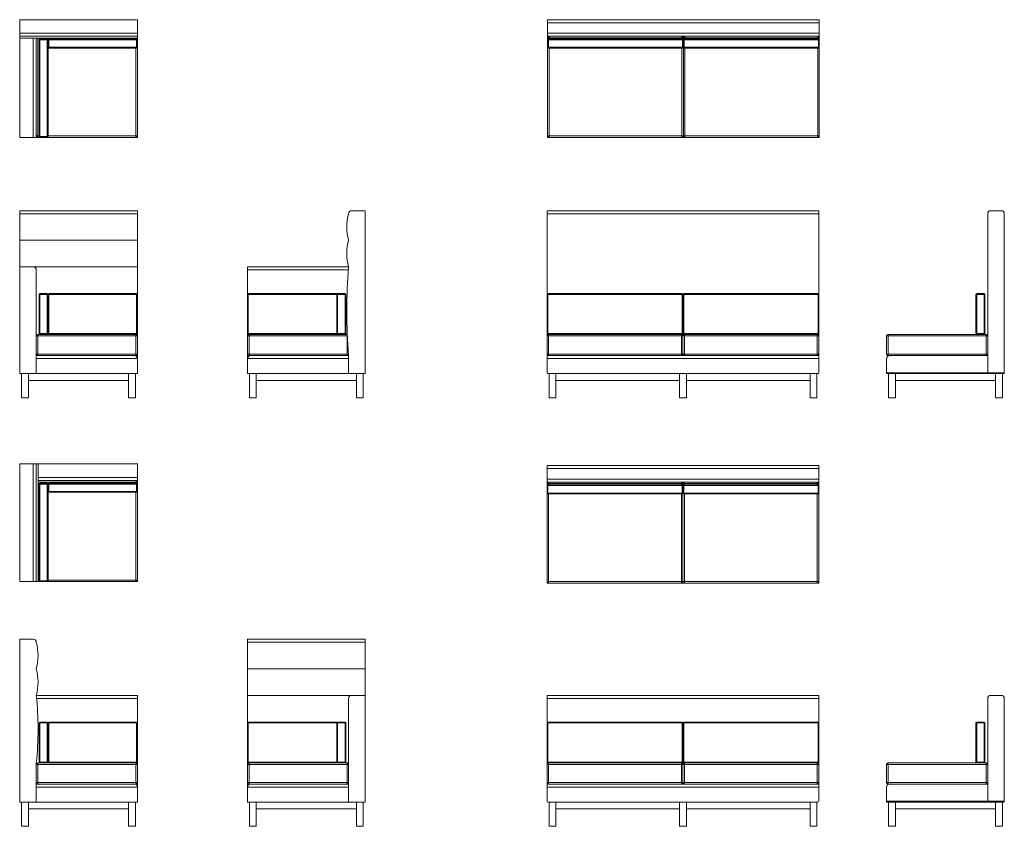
# Model space of a CAD drawing. Header units: millimetres. Extents: x 71 to 61091, y -7 to 19089.
# Tile 2 of 10: x 6887 to 13412, y -7 to 5340. Entities that reach past the tile are written whole.
import ezdxf

# ---------------------------------------------------------------- set-up
doc = ezdxf.new("R2010")
doc.units = ezdxf.units.MM

msp = doc.modelspace()

# ---------------------------------------------------------------- linework, layer by layer
at = {"color": 7, "linetype": 'Continuous', "lineweight": 15}
for p, q in [((6887.2, 5339.7), (6887.2, 5249.7)), ((7667.2, 5339.7), (6887.2, 5339.7)), ((7667.2, 5249.7), (7667.2, 5339.7)), ((10385.3, 5339.7), (12185.3, 5339.7)), ((10385.3, 5319.7), (10385.3, 5339.7)), ((10385.3, 5319.7), (10385.3, 5249.7)), ((12185.3, 5319.7), (10385.3, 5319.7)), ((12185.3, 5339.7), (12185.3, 5319.7)), ((12185.3, 5249.7), (12185.3, 5319.7)), ((6887.2, 5249.7), (7667.2, 5249.7)), ((6887.2, 5229.7), (6887.2, 5249.7)), ((7667.2, 5229.7), (6887.2, 5229.7)), ((6887.2, 5217.7), (6887.2, 5229.7)), ((7657.2, 5229.7), (7667.2, 5229.7)), ((7667.2, 5249.7), (7667.2, 5229.7)), ((7667.2, 5217.7), (7667.2, 5229.7)), ((10385.3, 5249.7), (12185.3, 5249.7)), ((10385.3, 5229.7), (10385.3, 5249.7)), ((10385.3, 5229.7), (10385.3, 5219.7)), ((12185.3, 5229.7), (10385.3, 5229.7)), ((10395.3, 5229.7), (10395.3, 5219.7)), ((11275.3, 5229.7), (11275.3, 5219.7)), ((11295.3, 5229.7), (11295.3, 5219.7)), ((12175.3, 5229.7), (12175.3, 5219.7)), ((12185.3, 5249.7), (12185.3, 5229.7)), ((12185.3, 5219.7), (12185.3, 5229.7)), ((6887.2, 5217.7), (7667.2, 5217.7)), ((6887.2, 4559.7), (6887.2, 5217.7)), ((6997.2, 5217.7), (6997.2, 4559.7)), ((7015.2, 5206.7), (7020.2, 5206.7)), ((7015.2, 4564.7), (7015.2, 5206.7)), ((7020.2, 5211.7), (7070.2, 5211.7)), ((7020.2, 5206.7), (7020.2, 5211.7)), ((7070.2, 5206.7), (7020.2, 5206.7)), ((7020.2, 5206.7), (7020.2, 4564.7)), ((7070.2, 5211.7), (7070.2, 5206.7)), ((7070.2, 4564.7), (7070.2, 5206.7)), ((7070.2, 5206.7), (7075.2, 5206.7)), ((7075.2, 5206.7), (7080.2, 5206.7)), ((7075.2, 5156.7), (7075.2, 5206.7)), ((7075.2, 5206.7), (7075.2, 4564.7)), ((7080.2, 5156.7), (7075.2, 5156.7)), ((7080.2, 5206.7), (7080.2, 5211.7)), ((7080.2, 5211.7), (7662.2, 5211.7)), ((7662.2, 5206.7), (7080.2, 5206.7)), ((7080.2, 5206.7), (7080.2, 5156.7)), ((7080.2, 5156.7), (7662.2, 5156.7)), ((7080.2, 5151.7), (7080.2, 5156.7)), ((7662.2, 5206.7), (7662.2, 5211.7)), ((7662.2, 5206.7), (7667.2, 5206.7)), ((7662.2, 5156.7), (7662.2, 5206.7)), ((7667.2, 5156.7), (7662.2, 5156.7)), ((7662.2, 5151.7), (7662.2, 5156.7)), ((7667.2, 5217.7), (7667.2, 5206.7)), ((7667.2, 5206.7), (7667.2, 5156.7)), ((7667.2, 5156.7), (7667.2, 4569.7)), ((10385.3, 5219.7), (10395.3, 5219.7)), ((10385.3, 5206.7), (10385.3, 5219.7)), ((10385.3, 5206.7), (10390.3, 5206.7)), ((10385.3, 5156.7), (10385.3, 5206.7)), ((10390.3, 5156.7), (10385.3, 5156.7)), ((10385.3, 4569.7), (10385.3, 5156.7)), ((10390.3, 5211.7), (10390.3, 5206.7)), ((10390.3, 5211.7), (11280.3, 5211.7)), ((10390.3, 5206.7), (10390.3, 5156.7)), ((11280.3, 5206.7), (10390.3, 5206.7)), ((10390.3, 5156.7), (11280.3, 5156.7)), ((10390.3, 5156.7), (10390.3, 5151.7)), ((11275.3, 5219.7), (10395.3, 5219.7)), ((11275.3, 5219.7), (11285.3, 5219.7)), ((11280.3, 5211.7), (11280.3, 5206.7)), ((11280.3, 5156.7), (11280.3, 5206.7)), ((11280.3, 5206.7), (11285.3, 5206.7)), ((11285.3, 5156.7), (11280.3, 5156.7)), ((11280.3, 5156.7), (11280.3, 5151.7)), ((11285.3, 5219.7), (11285.3, 5206.7)), ((11285.3, 5219.7), (11295.3, 5219.7)), ((11285.3, 4569.7), (11285.3, 5219.7)), ((11285.3, 5206.7), (11285.3, 5156.7)), ((11285.3, 5206.7), (11290.3, 5206.7)), ((11290.3, 5156.7), (11285.3, 5156.7)), ((11285.3, 5156.7), (11285.3, 4569.7)), ((11290.3, 5211.7), (12180.3, 5211.7)), ((11290.3, 5211.7), (11290.3, 5206.7)), ((11290.3, 5206.7), (11290.3, 5156.7)), ((12180.3, 5206.7), (11290.3, 5206.7)), ((11290.3, 5156.7), (12180.3, 5156.7)), ((11290.3, 5156.7), (11290.3, 5151.7)), ((12175.3, 5219.7), (11295.3, 5219.7)), ((12175.3, 5219.7), (12185.3, 5219.7)), ((12180.3, 5211.7), (12180.3, 5206.7)), ((12180.3, 5156.7), (12180.3, 5206.7)), ((12180.3, 5206.7), (12185.3, 5206.7)), ((12185.3, 5156.7), (12180.3, 5156.7)), ((12180.3, 5156.7), (12180.3, 5151.7)), ((12185.3, 5219.7), (12185.3, 5206.7)), ((12185.3, 5206.7), (12185.3, 5156.7)), ((12185.3, 5156.7), (12185.3, 4569.7)), ((7662.2, 5151.7), (7080.2, 5151.7)), ((11280.3, 5151.7), (10390.3, 5151.7)), ((12180.3, 5151.7), (11290.3, 5151.7)), ((6997.2, 4569.7), (7007.2, 4569.7)), ((7007.2, 4559.7), (7007.2, 4569.7)), ((7657.2, 4569.7), (7667.2, 4569.7)), ((7657.2, 4569.7), (7657.2, 4559.7)), ((7667.2, 4569.7), (7667.2, 4559.7)), ((10395.3, 4569.7), (10385.3, 4569.7)), ((10385.3, 4559.7), (10385.3, 4569.7)), ((10395.3, 4569.7), (11275.3, 4569.7)), ((10395.3, 4569.7), (10395.3, 4559.7)), ((11285.3, 4569.7), (11275.3, 4569.7)), ((11275.3, 4569.7), (11275.3, 4559.7)), ((11295.3, 4569.7), (11285.3, 4569.7)), ((11295.3, 4569.7), (12175.3, 4569.7)), ((11295.3, 4569.7), (11295.3, 4559.7)), ((12185.3, 4569.7), (12175.3, 4569.7)), ((12175.3, 4569.7), (12175.3, 4559.7)), ((12185.3, 4569.7), (12185.3, 4559.7)), ((6887.2, 4559.7), (6977.2, 4559.7)), ((6997.2, 4559.7), (6977.2, 4559.7)), ((7007.2, 4559.7), (6997.2, 4559.7)), ((7020.2, 4559.7), (7007.2, 4559.7)), ((7015.2, 4564.7), (7020.2, 4564.7)), ((7020.2, 4564.7), (7070.2, 4564.7)), ((7020.2, 4559.7), (7020.2, 4564.7)), ((7070.2, 4559.7), (7020.2, 4559.7)), ((7070.2, 4564.7), (7075.2, 4564.7)), ((7070.2, 4564.7), (7070.2, 4559.7)), ((7657.2, 4559.7), (7070.2, 4559.7)), ((7667.2, 4559.7), (7657.2, 4559.7)), ((7667.2, 4559.7), (7664.3, 4562.6)), ((10395.3, 4559.7), (10385.3, 4559.7)), ((11275.3, 4559.7), (10395.3, 4559.7)), ((11295.3, 4559.7), (11275.3, 4559.7)), ((12175.3, 4559.7), (11295.3, 4559.7)), ((12185.3, 4559.7), (12175.3, 4559.7)), ((6887.2, 4073.8), (7667.2, 4073.8)), ((6887.2, 4053.8), (6887.2, 4073.8)), ((7667.2, 4053.8), (6887.2, 4053.8)), ((6887.2, 3877.8), (6887.2, 4053.8)), ((7667.2, 4073.8), (7667.2, 4053.8)), ((7667.2, 3877.8), (7667.2, 4053.8)), ((9087, 4073.8), (9177, 4073.8)), ((9177, 4073.8), (9177, 2993.8)), ((10382.3, 4073.8), (12182.3, 4073.8)), ((10382.3, 4053.8), (10382.3, 4073.8)), ((12182.3, 4053.8), (10382.3, 4053.8)), ((10382.3, 4053.8), (10382.3, 3518.8)), ((12182.3, 4073.8), (12182.3, 4053.8)), ((12182.3, 4053.8), (12182.3, 3518.8)), ((13301.8, 4053.8), (13301.8, 2999.8)), ((13321.8, 4073.8), (13391.8, 4073.8)), ((13411.8, 4053.8), (13411.8, 2999.8)), ((7667.2, 3877.8), (6887.2, 3877.8)), ((6887.2, 3701.8), (6887.2, 3877.8)), ((7667.2, 3701.8), (7667.2, 3877.8)), ((6887.2, 3701.8), (6887.2, 2993.8)), ((6887.2, 3701.8), (6977.2, 3701.8)), ((7667.2, 3701.8), (6977.2, 3701.8)), ((6997.2, 3681.8), (6997.2, 2993.8)), ((7667.2, 3518.8), (7667.2, 3701.8)), ((8397, 3681.8), (8397, 3701.8)), ((8397, 3701.8), (9067, 3701.8)), ((8397, 3681.8), (8397, 3518.8)), ((9065.4, 3681.8), (8397, 3681.8)), ((7020.2, 3523.8), (7070.2, 3523.8)), ((7020.2, 3518.8), (7020.2, 3523.8)), ((7070.2, 3523.8), (7070.2, 3518.8)), ((7080.2, 3518.8), (7080.2, 3523.8)), ((7080.2, 3523.8), (7662.2, 3523.8)), ((7662.2, 3518.8), (7662.2, 3523.8)), ((8402, 3523.8), (8994, 3523.8)), ((8402, 3523.8), (8402, 3518.8)), ((8994, 3523.8), (9044, 3523.8)), ((8994, 3518.8), (8994, 3523.8)), ((9044, 3523.8), (9044, 3518.8)), ((10387.3, 3523.8), (11277.3, 3523.8)), ((10387.3, 3523.8), (10387.3, 3518.8)), ((11277.3, 3523.8), (11277.3, 3518.8)), ((11287.3, 3523.8), (11287.3, 3518.8)), ((11287.3, 3523.8), (12177.3, 3523.8)), ((12177.3, 3523.8), (12177.3, 3518.8)), ((13228.8, 3518.8), (13228.8, 3523.8)), ((13228.8, 3523.8), (13278.8, 3523.8)), ((13278.8, 3523.8), (13278.8, 3518.8)), ((7015.2, 3258.8), (7015.2, 3518.8)), ((7020.2, 3518.8), (7015.2, 3518.8)), ((7020.2, 3518.8), (7020.2, 3258.8)), ((7070.2, 3518.8), (7020.2, 3518.8)), ((7075.2, 3518.8), (7070.2, 3518.8)), ((7070.2, 3258.8), (7070.2, 3518.8)), ((7080.2, 3518.8), (7075.2, 3518.8)), ((7075.2, 3518.8), (7075.2, 3258.8)), ((7662.2, 3518.8), (7080.2, 3518.8)), ((7080.2, 3518.8), (7080.2, 3258.8)), ((7662.2, 3258.8), (7662.2, 3518.8)), ((7667.2, 3518.8), (7662.2, 3518.8)), ((7667.2, 3518.8), (7667.2, 3258.8)), ((8397, 3258.8), (8397, 3518.8)), ((8402, 3518.8), (8397, 3518.8)), ((8402, 3518.8), (8402, 3258.8)), ((8994, 3518.8), (8989, 3518.8)), ((8989, 3258.8), (8989, 3518.8)), ((8994, 3518.8), (8994, 3258.8)), ((9044, 3518.8), (8994, 3518.8)), ((9044, 3258.8), (9044, 3518.8)), ((9049, 3518.8), (9044, 3518.8)), ((9049, 3518.8), (9049, 3258.8)), ((10387.3, 3518.8), (10382.3, 3518.8)), ((10382.3, 3258.8), (10382.3, 3518.8)), ((10387.3, 3518.8), (10387.3, 3258.8)), ((11277.3, 3518.8), (10387.3, 3518.8)), ((11277.3, 3258.8), (11277.3, 3518.8)), ((11282.3, 3518.8), (11277.3, 3518.8)), ((11282.3, 3518.8), (11282.3, 3258.8)), ((11287.3, 3518.8), (11282.3, 3518.8)), ((11287.3, 3518.8), (11287.3, 3258.8)), ((12177.3, 3518.8), (11287.3, 3518.8)), ((12182.3, 3518.8), (12177.3, 3518.8)), ((12177.3, 3258.8), (12177.3, 3518.8)), ((12182.3, 3518.8), (12182.3, 3258.8)), ((13228.8, 3518.8), (13223.8, 3518.8)), ((13223.8, 3258.8), (13223.8, 3518.8)), ((13228.8, 3518.8), (13228.8, 3258.8)), ((13278.8, 3518.8), (13228.8, 3518.8)), ((13278.8, 3258.8), (13278.8, 3518.8)), ((13283.8, 3518.8), (13278.8, 3518.8)), ((13283.8, 3518.8), (13283.8, 3258.8)), ((6997.2, 3243.8), (7007.2, 3243.8)), ((7007.2, 3253.8), (7020.2, 3253.8)), ((7007.2, 3243.8), (7007.2, 3253.8)), ((7007.2, 3243.8), (7007.2, 3123.8)), ((7657.2, 3243.8), (7007.2, 3243.8)), ((7020.2, 3258.8), (7015.2, 3258.8)), ((7020.2, 3253.8), (7020.2, 3258.8)), ((7020.2, 3258.8), (7070.2, 3258.8)), ((7070.2, 3253.8), (7020.2, 3253.8)), ((7070.2, 3258.8), (7070.2, 3253.8)), ((7075.2, 3258.8), (7070.2, 3258.8)), ((7070.2, 3253.8), (7657.2, 3253.8)), ((7080.2, 3258.8), (7075.2, 3258.8)), ((7080.2, 3258.8), (7662.2, 3258.8)), ((7080.2, 3253.8), (7080.2, 3258.8)), ((7662.2, 3253.8), (7657.2, 3253.8)), ((7657.2, 3253.8), (7657.2, 3243.8)), ((7657.2, 3123.8), (7657.2, 3243.8)), ((7657.2, 3243.8), (7667.2, 3243.8)), ((7667.2, 3258.8), (7662.2, 3258.8)), ((7662.2, 3253.8), (7662.2, 3258.8)), ((7667.2, 3243.8), (7667.2, 3258.8)), ((7667.2, 3243.8), (7667.2, 3123.8)), ((8402, 3258.8), (8397, 3258.8)), ((8397, 3258.8), (8397, 3243.8)), ((8397, 3123.8), (8397, 3243.8)), ((8397, 3243.8), (8407, 3243.8)), ((8402, 3258.8), (8402, 3253.8)), ((8407, 3253.8), (8402, 3253.8)), ((8407, 3253.8), (8994, 3253.8)), ((8407, 3253.8), (8407, 3243.8)), ((8407, 3243.8), (8407, 3123.8)), ((9057, 3243.8), (8407, 3243.8)), ((8994, 3258.8), (8989, 3258.8)), ((8994, 3253.8), (8994, 3258.8)), ((8994, 3258.8), (9044, 3258.8)), ((9044, 3253.8), (8994, 3253.8)), ((9044, 3258.8), (9044, 3253.8)), ((9049, 3258.8), (9044, 3258.8)), ((9044, 3253.8), (9057, 3253.8)), ((9057, 3253.8), (9058.3, 3253.7)), ((9057, 3253.8), (9057, 3243.8)), ((9057, 3123.8), (9057, 3243.8)), ((10387.3, 3258.8), (10382.3, 3258.8)), ((10382.3, 3258.8), (10382.3, 3243.8)), ((10382.3, 3123.8), (10382.3, 3243.8)), ((10392.3, 3243.8), (10382.3, 3243.8)), ((10387.3, 3258.8), (11277.3, 3258.8)), ((10387.3, 3258.8), (10387.3, 3253.8)), ((10392.3, 3253.8), (10387.3, 3253.8)), ((10392.3, 3253.8), (11272.3, 3253.8)), ((10392.3, 3253.8), (10392.3, 3243.8)), ((10392.3, 3243.8), (10392.3, 3123.8)), ((11272.3, 3243.8), (10392.3, 3243.8)), ((11277.3, 3253.8), (11272.3, 3253.8)), ((11272.3, 3253.8), (11272.3, 3243.8)), ((11282.3, 3243.8), (11272.3, 3243.8)), ((11272.3, 3123.8), (11272.3, 3243.8)), ((11282.3, 3258.8), (11277.3, 3258.8)), ((11277.3, 3258.8), (11277.3, 3253.8)), ((11287.3, 3258.8), (11282.3, 3258.8)), ((11282.3, 3243.8), (11282.3, 3123.8)), ((11292.3, 3243.8), (11282.3, 3243.8)), ((11287.3, 3258.8), (12177.3, 3258.8)), ((11287.3, 3258.8), (11287.3, 3253.8)), ((11292.3, 3253.8), (11287.3, 3253.8)), ((11292.3, 3253.8), (11292.3, 3243.8)), ((11292.3, 3253.8), (12172.3, 3253.8)), ((11292.3, 3243.8), (11292.3, 3123.8)), ((12172.3, 3243.8), (11292.3, 3243.8)), ((12177.3, 3253.8), (12172.3, 3253.8)), ((12172.3, 3253.8), (12172.3, 3243.8)), ((12182.3, 3243.8), (12172.3, 3243.8)), ((12172.3, 3123.8), (12172.3, 3243.8)), ((12182.3, 3258.8), (12177.3, 3258.8)), ((12177.3, 3258.8), (12177.3, 3253.8)), ((12182.3, 3258.8), (12182.3, 3243.8)), ((12182.3, 3243.8), (12182.3, 3123.8)), ((12641.8, 3243.8), (12631.8, 3243.8)), ((12631.8, 3123.8), (12631.8, 3243.8)), ((12641.8, 3243.8), (12641.8, 3253.8)), ((12641.8, 3253.8), (13228.8, 3253.8)), ((12641.8, 3243.8), (12641.8, 3123.8)), ((13291.8, 3243.8), (12641.8, 3243.8)), ((13228.8, 3258.8), (13223.8, 3258.8)), ((13228.8, 3258.8), (13278.8, 3258.8)), ((13228.8, 3258.8), (13228.8, 3253.8)), ((13278.8, 3253.8), (13228.8, 3253.8)), ((13278.8, 3253.8), (13278.8, 3258.8)), ((13283.8, 3258.8), (13278.8, 3258.8)), ((13278.8, 3253.8), (13291.8, 3253.8)), ((13291.8, 3253.8), (13291.8, 3243.8)), ((13291.8, 3123.8), (13291.8, 3243.8)), ((13301.8, 3243.8), (13291.8, 3243.8)), ((6997.2, 3123.8), (7007.2, 3123.8)), ((6997.2, 3113.8), (7007.2, 3113.8)), ((6997.2, 3093.8), (6997.2, 2993.8)), ((7667.2, 3093.8), (6997.2, 3093.8)), ((7007.2, 3113.8), (7007.2, 3123.8)), ((7007.2, 3123.8), (7657.2, 3123.8)), ((7657.2, 3113.8), (7007.2, 3113.8)), ((7657.2, 3123.8), (7657.2, 3113.8)), ((7657.2, 3123.8), (7667.2, 3123.8)), ((7667.2, 3113.8), (7657.2, 3113.8)), ((7667.2, 3113.8), (7667.2, 3123.8)), ((7667.2, 3113.8), (7667.2, 3093.8)), ((7667.2, 3093.8), (7667.2, 2993.8)), ((8397, 3123.8), (8407, 3123.8)), ((8397, 3123.8), (8397, 3093.8)), ((8397, 3093.8), (8397, 2993.8)), ((9067, 3093.8), (8397, 3093.8)), ((8407, 3123.8), (9057, 3123.8)), ((8407, 3123.8), (8407, 3113.8)), ((9057, 3113.8), (8407, 3113.8)), ((9057, 3123.8), (9057, 3113.8)), ((9057, 3113.8), (9067, 3113.8)), ((9067, 3113.8), (9067, 2993.8)), ((9067, 3093.8), (9067, 2993.8)), ((10392.3, 3123.8), (10382.3, 3123.8)), ((10382.3, 3123.8), (10382.3, 3113.8)), ((10382.3, 3113.8), (10392.3, 3113.8)), ((10382.3, 3093.8), (10382.3, 3113.8)), ((12182.3, 3093.8), (10382.3, 3093.8)), ((10382.3, 3093.8), (10382.3, 2999.8)), ((10392.3, 3123.8), (11272.3, 3123.8)), ((10392.3, 3123.8), (10392.3, 3113.8)), ((11272.3, 3113.8), (10392.3, 3113.8)), ((11272.3, 3123.8), (11272.3, 3113.8)), ((11282.3, 3123.8), (11272.3, 3123.8)), ((11272.3, 3113.8), (11292.3, 3113.8)), ((11292.3, 3123.8), (11282.3, 3123.8)), ((11292.3, 3123.8), (11292.3, 3113.8)), ((11292.3, 3123.8), (12172.3, 3123.8)), ((12172.3, 3113.8), (11292.3, 3113.8)), ((12172.3, 3123.8), (12172.3, 3113.8)), ((12182.3, 3123.8), (12172.3, 3123.8)), ((12172.3, 3113.8), (12182.3, 3113.8)), ((12182.3, 3123.8), (12182.3, 3113.8)), ((12182.3, 3113.8), (12182.3, 3093.8)), ((12182.3, 3093.8), (12182.3, 2999.8)), ((12641.8, 3123.8), (12631.8, 3123.8)), ((12631.8, 3093.8), (12631.8, 2999.8)), ((12641.8, 3123.8), (13291.8, 3123.8)), ((12641.8, 3123.8), (12641.8, 3113.8)), ((12651.8, 3113.8), (12641.8, 3113.8)), ((12651.8, 3113.8), (13301.8, 3113.8)), ((13301.8, 3123.8), (13291.8, 3123.8)), ((13291.8, 3113.8), (13291.8, 3123.8)), ((13301.8, 3113.8), (13301.8, 2999.8)), ((6887.2, 2993.8), (6997.2, 2993.8)), ((6900.2, 2993.8), (6900.2, 2833.8)), ((6945.2, 2993.8), (6945.2, 2948.8)), ((6945.2, 2993.8), (6945.2, 2833.8)), ((7609.2, 2948.8), (6945.2, 2948.8)), ((6997.2, 2993.8), (7667.2, 2993.8)), ((7609.2, 2993.8), (7609.2, 2948.8)), ((7609.2, 2993.8), (7609.2, 2833.8)), ((7654.2, 2993.8), (7654.2, 2833.8)), ((8397, 2993.8), (9067, 2993.8)), ((8410, 2993.8), (8410, 2833.8)), ((8455, 2948.8), (8455, 2993.8)), ((8455, 2993.8), (8455, 2833.8)), ((8455, 2948.8), (9119, 2948.8)), ((9067, 2993.8), (9177, 2993.8)), ((9119, 2948.8), (9119, 2993.8)), ((9119, 2993.8), (9119, 2833.8)), ((9164, 2993.8), (9164, 2833.8)), ((10388.3, 2993.8), (12176.3, 2993.8)), ((10395.3, 2993.8), (10395.3, 2833.8)), ((10440.3, 2993.8), (10440.3, 2948.8)), ((10440.3, 2993.8), (10440.3, 2833.8)), ((11259.8, 2948.8), (10440.3, 2948.8)), ((11259.8, 2993.8), (11259.8, 2948.8)), ((11259.8, 2993.8), (11259.8, 2833.8)), ((11304.8, 2993.8), (11304.8, 2948.8)), ((11304.8, 2993.8), (11304.8, 2833.8)), ((12124.3, 2948.8), (11304.8, 2948.8)), ((12124.3, 2993.8), (12124.3, 2948.8)), ((12124.3, 2993.8), (12124.3, 2833.8)), ((12169.3, 2993.8), (12169.3, 2833.8)), ((12631.8, 2999.8), (13301.8, 2999.8)), ((12631.8, 2993.8), (12631.8, 2999.8)), ((13301.8, 2993.8), (12631.8, 2993.8)), ((12644.8, 2993.8), (12644.8, 2833.8)), ((12689.8, 2948.8), (12689.8, 2993.8)), ((12689.8, 2993.8), (12689.8, 2833.8)), ((13353.8, 2948.8), (12689.8, 2948.8)), ((13301.8, 2999.8), (13301.8, 2993.8)), ((13301.8, 2999.8), (13411.8, 2999.8)), ((13405.8, 2993.8), (13301.8, 2993.8)), ((13353.8, 2948.8), (13353.8, 2993.8)), ((13353.8, 2993.8), (13353.8, 2833.8)), ((13398.8, 2993.8), (13398.8, 2833.8)), ((6900.2, 2833.8), (6945.2, 2833.8)), ((7609.2, 2833.8), (7654.2, 2833.8)), ((8410, 2833.8), (8455, 2833.8)), ((9119, 2833.8), (9164, 2833.8)), ((10395.3, 2833.8), (10440.3, 2833.8)), ((11259.8, 2833.8), (11304.8, 2833.8)), ((12124.3, 2833.8), (12169.3, 2833.8)), ((12644.8, 2833.8), (12689.8, 2833.8)), ((13353.8, 2833.8), (13398.8, 2833.8)), ((6887.2, 2395.1), (6887.2, 1615.1)), ((6977.2, 2395.1), (6887.2, 2395.1)), ((6977.2, 1615.1), (6977.2, 2395.1)), ((6977.2, 2395.1), (6997.2, 2395.1)), ((6997.2, 2395.1), (6997.2, 1615.1)), ((6997.2, 2395.1), (7009.2, 2395.1)), ((7009.2, 1615.1), (7009.2, 2395.1)), ((7009.2, 2395.1), (7667.2, 2395.1)), ((7667.2, 2395.1), (7667.2, 2305.1)), ((10382.3, 2385.1), (12182.3, 2385.1)), ((10382.3, 2365.1), (10382.3, 2385.1)), ((10382.3, 2365.1), (10382.3, 2295.1)), ((12182.3, 2365.1), (10382.3, 2365.1)), ((12182.3, 2385.1), (12182.3, 2365.1)), ((12182.3, 2295.1), (12182.3, 2365.1)), ((7667.2, 2285.1), (7009.2, 2285.1)), ((7657.2, 2275.1), (7657.2, 2285.1)), ((7667.2, 2305.1), (7667.2, 2285.1)), ((7667.2, 2285.1), (7667.2, 2275.1)), ((10382.3, 2295.1), (12182.3, 2295.1)), ((10382.3, 2275.1), (10382.3, 2295.1)), ((12182.3, 2295.1), (12182.3, 2275.1)), ((7015.2, 1620.1), (7015.2, 2262.1)), ((7015.2, 2262.1), (7020.2, 2262.1)), ((7020.2, 2267.1), (7070.2, 2267.1)), ((7020.2, 2262.1), (7020.2, 2267.1)), ((7070.2, 2262.1), (7020.2, 2262.1)), ((7020.2, 2262.1), (7020.2, 1620.1)), ((7070.2, 2267.1), (7070.2, 2262.1)), ((7070.2, 1620.1), (7070.2, 2262.1)), ((7070.2, 2262.1), (7075.2, 2262.1)), ((7075.2, 2262.1), (7080.2, 2262.1)), ((7075.2, 2212.1), (7075.2, 2262.1)), ((7075.2, 2262.1), (7075.2, 1620.1)), ((7080.2, 2262.1), (7080.2, 2267.1)), ((7080.2, 2267.1), (7662.2, 2267.1)), ((7662.2, 2262.1), (7080.2, 2262.1)), ((7080.2, 2262.1), (7080.2, 2212.1)), ((7657.2, 2275.1), (7667.2, 2275.1)), ((7662.2, 2262.1), (7662.2, 2267.1)), ((7662.2, 2262.1), (7667.2, 2262.1)), ((7662.2, 2212.1), (7662.2, 2262.1)), ((7667.2, 2275.1), (7667.2, 2262.1)), ((7667.2, 2262.1), (7667.2, 2212.1)), ((10382.3, 2275.1), (10382.3, 2265.1)), ((12182.3, 2275.1), (10382.3, 2275.1)), ((10382.3, 2265.1), (10392.3, 2265.1)), ((10382.3, 2252.1), (10382.3, 2265.1)), ((10382.3, 2252.1), (10387.3, 2252.1)), ((10382.3, 2202.1), (10382.3, 2252.1)), ((10387.3, 2257.1), (10387.3, 2252.1)), ((10387.3, 2257.1), (11277.3, 2257.1)), ((10387.3, 2252.1), (10387.3, 2202.1)), ((11277.3, 2252.1), (10387.3, 2252.1)), ((10392.3, 2275.1), (10392.3, 2265.1)), ((11272.3, 2265.1), (10392.3, 2265.1)), ((11272.3, 2275.1), (11272.3, 2265.1)), ((11272.3, 2265.1), (11282.3, 2265.1)), ((11277.3, 2257.1), (11277.3, 2252.1)), ((11277.3, 2202.1), (11277.3, 2252.1)), ((11277.3, 2252.1), (11282.3, 2252.1)), ((11282.3, 2265.1), (11282.3, 2252.1)), ((11282.3, 2265.1), (11292.3, 2265.1)), ((11282.3, 1615.1), (11282.3, 2265.1)), ((11282.3, 2252.1), (11282.3, 2202.1)), ((11282.3, 2252.1), (11287.3, 2252.1)), ((11287.3, 2257.1), (12177.3, 2257.1)), ((11287.3, 2257.1), (11287.3, 2252.1)), ((11287.3, 2252.1), (11287.3, 2202.1)), ((12177.3, 2252.1), (11287.3, 2252.1)), ((11292.3, 2275.1), (11292.3, 2265.1)), ((12172.3, 2265.1), (11292.3, 2265.1)), ((12172.3, 2275.1), (12172.3, 2265.1)), ((12172.3, 2265.1), (12182.3, 2265.1)), ((12177.3, 2257.1), (12177.3, 2252.1)), ((12177.3, 2202.1), (12177.3, 2252.1)), ((12177.3, 2252.1), (12182.3, 2252.1)), ((12182.3, 2265.1), (12182.3, 2275.1)), ((12182.3, 2265.1), (12182.3, 2252.1)), ((12182.3, 2252.1), (12182.3, 2202.1)), ((7080.2, 2212.1), (7075.2, 2212.1)), ((7080.2, 2212.1), (7662.2, 2212.1)), ((7080.2, 2207.1), (7080.2, 2212.1)), ((7662.2, 2207.1), (7080.2, 2207.1)), ((7667.2, 2212.1), (7662.2, 2212.1)), ((7662.2, 2207.1), (7662.2, 2212.1)), ((7667.2, 2212.1), (7667.2, 1625.1)), ((10387.3, 2202.1), (10382.3, 2202.1)), ((10382.3, 1615.1), (10382.3, 2202.1)), ((10387.3, 2202.1), (11277.3, 2202.1)), ((10387.3, 2202.1), (10387.3, 2197.1)), ((11277.3, 2197.1), (10387.3, 2197.1)), ((11282.3, 2202.1), (11277.3, 2202.1)), ((11277.3, 2202.1), (11277.3, 2197.1)), ((11287.3, 2202.1), (11282.3, 2202.1)), ((11282.3, 2202.1), (11282.3, 1615.1)), ((11287.3, 2202.1), (12177.3, 2202.1)), ((11287.3, 2202.1), (11287.3, 2197.1)), ((12177.3, 2197.1), (11287.3, 2197.1)), ((12182.3, 2202.1), (12177.3, 2202.1)), ((12177.3, 2202.1), (12177.3, 2197.1)), ((12182.3, 2202.1), (12182.3, 1615.1)), ((6887.2, 1615.1), (6977.2, 1615.1)), ((6997.2, 1615.1), (6977.2, 1615.1)), ((6997.2, 1615.1), (7009.2, 1615.1)), ((7020.2, 1615.1), (7009.2, 1615.1)), ((7015.2, 1620.1), (7020.2, 1620.1)), ((7020.2, 1620.1), (7070.2, 1620.1)), ((7020.2, 1615.1), (7020.2, 1620.1)), ((7070.2, 1615.1), (7020.2, 1615.1)), ((7070.2, 1620.1), (7075.2, 1620.1)), ((7070.2, 1620.1), (7070.2, 1615.1)), ((7657.2, 1615.1), (7070.2, 1615.1)), ((7657.2, 1625.1), (7667.2, 1625.1)), ((7657.2, 1625.1), (7657.2, 1615.1)), ((7667.2, 1615.1), (7657.2, 1615.1)), ((7667.2, 1615.1), (7664.3, 1618.1)), ((7667.2, 1625.1), (7667.2, 1615.1)), ((10392.3, 1615.1), (10382.3, 1615.1)), ((10382.3, 1605.1), (10382.3, 1615.1)), ((10392.3, 1605.1), (10382.3, 1605.1)), ((10392.3, 1615.1), (11272.3, 1615.1)), ((10392.3, 1615.1), (10392.3, 1605.1)), ((11272.3, 1605.1), (10392.3, 1605.1)), ((11282.3, 1615.1), (11272.3, 1615.1)), ((11272.3, 1615.1), (11272.3, 1605.1)), ((11292.3, 1605.1), (11272.3, 1605.1)), ((11292.3, 1615.1), (11282.3, 1615.1)), ((11292.3, 1615.1), (12172.3, 1615.1)), ((11292.3, 1615.1), (11292.3, 1605.1)), ((12172.3, 1605.1), (11292.3, 1605.1)), ((12182.3, 1615.1), (12172.3, 1615.1)), ((12172.3, 1615.1), (12172.3, 1605.1)), ((12182.3, 1605.1), (12172.3, 1605.1)), ((12182.3, 1615.1), (12182.3, 1605.1)), ((6887.2, 1233.3), (6887.2, 153.3)), ((6887.2, 1233.3), (6977.2, 1233.3)), ((8397, 1233.3), (9177, 1233.3)), ((8397, 1213.3), (8397, 1233.3)), ((8397, 1213.3), (8397, 1037.3)), ((9177, 1213.3), (8397, 1213.3)), ((9177, 1233.3), (9177, 1213.3)), ((9177, 1213.3), (9177, 1037.3)), ((8397, 1037.3), (8397, 861.3)), ((8397, 1037.3), (9177, 1037.3)), ((9177, 1037.3), (9177, 861.3)), ((6997.2, 861.3), (7667.2, 861.3)), ((7667.2, 861.3), (7667.2, 841.3)), ((8397, 861.3), (9087, 861.3)), ((8397, 861.3), (8397, 678.3)), ((9177, 861.3), (9087, 861.3)), ((9177, 861.3), (9177, 153.3)), ((10382.3, 861.3), (12182.3, 861.3)), ((10382.3, 841.3), (10382.3, 861.3)), ((12182.3, 861.3), (12182.3, 841.3)), ((13321.8, 861.3), (13391.8, 861.3)), ((7667.2, 841.3), (6999.2, 841.3)), ((7667.2, 841.3), (7667.2, 678.3)), ((9067, 841.3), (9067, 153.3)), ((12182.3, 841.3), (10382.3, 841.3)), ((10382.3, 841.3), (10382.3, 678.3)), ((12182.3, 841.3), (12182.3, 678.3)), ((13301.8, 841.3), (13301.8, 159.3)), ((13411.8, 841.3), (13411.8, 159.3)), ((7015.2, 418.3), (7015.2, 678.3)), ((7020.2, 678.3), (7015.2, 678.3)), ((7020.2, 683.3), (7070.2, 683.3)), ((7020.2, 678.3), (7020.2, 683.3)), ((7020.2, 678.3), (7020.2, 418.3)), ((7070.2, 678.3), (7020.2, 678.3)), ((7070.2, 683.3), (7070.2, 678.3)), ((7075.2, 678.3), (7070.2, 678.3)), ((7070.2, 418.3), (7070.2, 678.3)), ((7080.2, 678.3), (7075.2, 678.3)), ((7075.2, 678.3), (7075.2, 418.3)), ((7080.2, 678.3), (7080.2, 683.3)), ((7080.2, 683.3), (7662.2, 683.3)), ((7662.2, 678.3), (7080.2, 678.3)), ((7080.2, 678.3), (7080.2, 418.3)), ((7662.2, 678.3), (7662.2, 683.3)), ((7662.2, 418.3), (7662.2, 678.3)), ((7667.2, 678.3), (7662.2, 678.3)), ((7667.2, 678.3), (7667.2, 418.3)), ((8397, 418.3), (8397, 678.3)), ((8402, 678.3), (8397, 678.3)), ((8402, 683.3), (8994, 683.3)), ((8402, 683.3), (8402, 678.3)), ((8402, 678.3), (8402, 418.3)), ((8989, 418.3), (8989, 678.3)), ((8994, 678.3), (8989, 678.3)), ((8994, 683.3), (9044, 683.3)), ((8994, 678.3), (8994, 683.3)), ((8994, 678.3), (8994, 418.3)), ((9044, 678.3), (8994, 678.3)), ((9044, 683.3), (9044, 678.3)), ((9044, 418.3), (9044, 678.3)), ((9049, 678.3), (9044, 678.3)), ((9049, 678.3), (9049, 418.3)), ((10387.3, 678.3), (10382.3, 678.3)), ((10382.3, 418.3), (10382.3, 678.3)), ((10387.3, 683.3), (11277.3, 683.3)), ((10387.3, 683.3), (10387.3, 678.3)), ((10387.3, 678.3), (10387.3, 418.3)), ((11277.3, 678.3), (10387.3, 678.3)), ((11277.3, 683.3), (11277.3, 678.3)), ((11277.3, 418.3), (11277.3, 678.3)), ((11282.3, 678.3), (11277.3, 678.3)), ((11282.3, 678.3), (11282.3, 418.3)), ((11287.3, 678.3), (11282.3, 678.3)), ((11287.3, 683.3), (11287.3, 678.3)), ((11287.3, 683.3), (12177.3, 683.3)), ((11287.3, 678.3), (11287.3, 418.3)), ((12177.3, 678.3), (11287.3, 678.3)), ((12177.3, 683.3), (12177.3, 678.3)), ((12182.3, 678.3), (12177.3, 678.3)), ((12177.3, 418.3), (12177.3, 678.3)), ((12182.3, 678.3), (12182.3, 418.3)), ((13228.8, 678.3), (13223.8, 678.3)), ((13223.8, 418.3), (13223.8, 678.3)), ((13228.8, 678.3), (13228.8, 683.3)), ((13228.8, 683.3), (13278.8, 683.3)), ((13228.8, 678.3), (13228.8, 418.3)), ((13278.8, 678.3), (13228.8, 678.3)), ((13278.8, 683.3), (13278.8, 678.3)), ((13278.8, 418.3), (13278.8, 678.3)), ((13283.8, 678.3), (13278.8, 678.3)), ((13283.8, 678.3), (13283.8, 418.3)), ((6997.2, 413.3), (6997.2, 153.3)), ((6997.2, 403.3), (7007.2, 403.3)), ((7007.2, 413.3), (7020.2, 413.3)), ((7007.2, 403.3), (7007.2, 413.3)), ((7657.2, 403.3), (7007.2, 403.3)), ((7007.2, 403.3), (7007.2, 283.3)), ((7020.2, 418.3), (7015.2, 418.3)), ((7020.2, 413.3), (7020.2, 418.3)), ((7020.2, 418.3), (7070.2, 418.3)), ((7070.2, 413.3), (7020.2, 413.3)), ((7070.2, 418.3), (7070.2, 413.3)), ((7075.2, 418.3), (7070.2, 418.3)), ((7070.2, 413.3), (7657.2, 413.3)), ((7080.2, 418.3), (7075.2, 418.3)), ((7080.2, 418.3), (7662.2, 418.3)), ((7080.2, 413.3), (7080.2, 418.3)), ((7662.2, 413.3), (7657.2, 413.3)), ((7657.2, 413.3), (7657.2, 403.3)), ((7657.2, 283.3), (7657.2, 403.3)), ((7657.2, 403.3), (7667.2, 403.3)), ((7667.2, 418.3), (7662.2, 418.3)), ((7662.2, 413.3), (7662.2, 418.3)), ((7667.2, 418.3), (7667.2, 403.3)), ((7667.2, 403.3), (7667.2, 283.3)), ((8402, 418.3), (8397, 418.3)), ((8397, 418.3), (8397, 413.3)), ((8397, 413.3), (8402, 413.3)), ((8397, 413.3), (8397, 403.3)), ((8397, 283.3), (8397, 403.3)), ((8397, 403.3), (8407, 403.3)), ((8402, 418.3), (8402, 413.3)), ((8407, 413.3), (8402, 413.3)), ((8407, 413.3), (8994, 413.3)), ((8407, 413.3), (8407, 403.3)), ((8407, 403.3), (8407, 283.3)), ((9057, 403.3), (8407, 403.3)), ((8994, 418.3), (8989, 418.3)), ((8994, 413.3), (8994, 418.3)), ((8994, 418.3), (9044, 418.3)), ((9044, 413.3), (8994, 413.3)), ((9044, 418.3), (9044, 413.3)), ((9049, 418.3), (9044, 418.3)), ((9044, 413.3), (9057, 413.3)), ((9057, 413.3), (9057, 403.3)), ((9057, 413.3), (9067, 413.3)), ((9057, 283.3), (9057, 403.3)), ((9057, 403.3), (9067, 403.3)), ((10387.3, 418.3), (10382.3, 418.3)), ((10382.3, 418.3), (10382.3, 403.3)), ((10382.3, 283.3), (10382.3, 403.3)), ((10392.3, 403.3), (10382.3, 403.3)), ((10387.3, 418.3), (11277.3, 418.3)), ((10387.3, 418.3), (10387.3, 413.3)), ((10392.3, 413.3), (10387.3, 413.3)), ((10392.3, 413.3), (11272.3, 413.3)), ((10392.3, 413.3), (10392.3, 403.3)), ((10392.3, 403.3), (10392.3, 283.3)), ((11272.3, 403.3), (10392.3, 403.3)), ((11277.3, 413.3), (11272.3, 413.3)), ((11272.3, 413.3), (11272.3, 403.3)), ((11282.3, 403.3), (11272.3, 403.3)), ((11272.3, 283.3), (11272.3, 403.3)), ((11282.3, 418.3), (11277.3, 418.3)), ((11277.3, 418.3), (11277.3, 413.3)), ((11287.3, 418.3), (11282.3, 418.3)), ((11282.3, 403.3), (11282.3, 283.3)), ((11292.3, 403.3), (11282.3, 403.3)), ((11287.3, 418.3), (12177.3, 418.3)), ((11287.3, 418.3), (11287.3, 413.3)), ((11292.3, 413.3), (11287.3, 413.3)), ((11292.3, 413.3), (11292.3, 403.3)), ((11292.3, 413.3), (12172.3, 413.3)), ((11292.3, 403.3), (11292.3, 283.3)), ((12172.3, 403.3), (11292.3, 403.3)), ((12177.3, 413.3), (12172.3, 413.3)), ((12172.3, 413.3), (12172.3, 403.3)), ((12182.3, 403.3), (12172.3, 403.3)), ((12172.3, 283.3), (12172.3, 403.3)), ((12182.3, 418.3), (12177.3, 418.3)), ((12177.3, 418.3), (12177.3, 413.3)), ((12182.3, 418.3), (12182.3, 403.3)), ((12182.3, 403.3), (12182.3, 283.3)), ((12641.8, 403.3), (12631.8, 403.3)), ((12631.8, 283.3), (12631.8, 403.3)), ((12641.8, 403.3), (12641.8, 413.3)), ((12641.8, 413.3), (13228.8, 413.3)), ((12641.8, 403.3), (12641.8, 283.3)), ((13291.8, 403.3), (12641.8, 403.3)), ((13228.8, 418.3), (13223.8, 418.3)), ((13228.8, 418.3), (13278.8, 418.3)), ((13228.8, 418.3), (13228.8, 413.3)), ((13278.8, 413.3), (13228.8, 413.3)), ((13278.8, 413.3), (13278.8, 418.3)), ((13283.8, 418.3), (13278.8, 418.3)), ((13278.8, 413.3), (13291.8, 413.3)), ((13291.8, 413.3), (13291.8, 403.3)), ((13291.8, 283.3), (13291.8, 403.3)), ((13301.8, 403.3), (13291.8, 403.3)), ((6997.2, 283.3), (7007.2, 283.3)), ((6997.2, 273.3), (7007.2, 273.3)), ((7007.2, 273.3), (7007.2, 283.3)), ((7007.2, 283.3), (7657.2, 283.3)), ((7657.2, 273.3), (7007.2, 273.3)), ((7657.2, 283.3), (7657.2, 273.3)), ((7657.2, 283.3), (7667.2, 283.3)), ((7667.2, 283.3), (7667.2, 253.3)), ((8397, 283.3), (8407, 283.3)), ((8397, 283.3), (8397, 253.3)), ((8407, 283.3), (9057, 283.3)), ((8407, 283.3), (8407, 273.3)), ((9057, 273.3), (8407, 273.3)), ((9057, 283.3), (9067, 283.3)), ((9057, 283.3), (9057, 273.3)), ((9057, 273.3), (9067, 273.3)), ((10392.3, 283.3), (10382.3, 283.3)), ((10382.3, 283.3), (10382.3, 273.3)), ((10382.3, 273.3), (10392.3, 273.3)), ((10382.3, 253.3), (10382.3, 273.3)), ((10392.3, 283.3), (11272.3, 283.3)), ((10392.3, 283.3), (10392.3, 273.3)), ((11272.3, 273.3), (10392.3, 273.3)), ((11272.3, 283.3), (11272.3, 273.3)), ((11282.3, 283.3), (11272.3, 283.3)), ((11272.3, 273.3), (11292.3, 273.3)), ((11292.3, 283.3), (11282.3, 283.3)), ((11292.3, 283.3), (11292.3, 273.3)), ((11292.3, 283.3), (12172.3, 283.3)), ((12172.3, 273.3), (11292.3, 273.3)), ((12172.3, 283.3), (12172.3, 273.3)), ((12182.3, 283.3), (12172.3, 283.3)), ((12172.3, 273.3), (12182.3, 273.3)), ((12182.3, 283.3), (12182.3, 273.3)), ((12182.3, 273.3), (12182.3, 253.3)), ((12641.8, 283.3), (12631.8, 283.3)), ((12641.8, 283.3), (13291.8, 283.3)), ((12641.8, 283.3), (12641.8, 273.3)), ((12651.8, 273.3), (12641.8, 273.3)), ((12651.8, 273.3), (13301.8, 273.3)), ((13301.8, 283.3), (13291.8, 283.3)), ((13291.8, 273.3), (13291.8, 283.3)), ((13301.8, 273.3), (13301.8, 159.3)), ((6997.2, 253.3), (6997.2, 153.3)), ((7667.2, 253.3), (6997.2, 253.3)), ((7667.2, 253.3), (7667.2, 153.3)), ((9067, 253.3), (8397, 253.3)), ((8397, 253.3), (8397, 153.3)), ((9067, 253.3), (9067, 153.3)), ((12182.3, 253.3), (10382.3, 253.3)), ((10382.3, 253.3), (10382.3, 159.3)), ((12182.3, 253.3), (12182.3, 159.3)), ((12631.8, 253.3), (12631.8, 159.3)), ((6887.2, 153.3), (6997.2, 153.3)), ((6900.2, 153.3), (6900.2, -6.7)), ((6945.2, 153.3), (6945.2, 108.3)), ((6945.2, 153.3), (6945.2, -6.7)), ((6997.2, 153.3), (7667.2, 153.3)), ((7609.2, 153.3), (7609.2, 108.3)), ((7609.2, 153.3), (7609.2, -6.7)), ((7654.2, 153.3), (7654.2, -6.7)), ((8397, 153.3), (9067, 153.3)), ((8410, 153.3), (8410, -6.7)), ((8455, 108.3), (8455, 153.3)), ((8455, 153.3), (8455, -6.7)), ((9067, 153.3), (9177, 153.3)), ((9119, 108.3), (9119, 153.3)), ((9119, 153.3), (9119, -6.7)), ((9164, 153.3), (9164, -6.7)), ((10388.3, 153.3), (12176.3, 153.3)), ((10395.3, 153.3), (10395.3, -6.7)), ((10440.3, 153.3), (10440.3, 108.3)), ((10440.3, 153.3), (10440.3, -6.7)), ((11259.8, 153.3), (11259.8, 108.3)), ((11259.8, 153.3), (11259.8, -6.7)), ((11304.8, 153.3), (11304.8, 108.3)), ((11304.8, 153.3), (11304.8, -6.7)), ((12124.3, 153.3), (12124.3, 108.3)), ((12124.3, 153.3), (12124.3, -6.7)), ((12169.3, 153.3), (12169.3, -6.7)), ((12631.8, 159.3), (13301.8, 159.3)), ((12631.8, 153.3), (12631.8, 159.3)), ((13301.8, 153.3), (12631.8, 153.3)), ((12644.8, 153.3), (12644.8, -6.7)), ((12689.8, 108.3), (12689.8, 153.3)), ((12689.8, 153.3), (12689.8, -6.7)), ((13301.8, 159.3), (13301.8, 153.3)), ((13301.8, 159.3), (13411.8, 159.3)), ((13405.8, 153.3), (13301.8, 153.3)), ((13353.8, 108.3), (13353.8, 153.3)), ((13353.8, 153.3), (13353.8, -6.7)), ((13398.8, 153.3), (13398.8, -6.7)), ((7609.2, 108.3), (6945.2, 108.3)), ((8455, 108.3), (9119, 108.3)), ((11259.8, 108.3), (10440.3, 108.3)), ((12124.3, 108.3), (11304.8, 108.3)), ((13353.8, 108.3), (12689.8, 108.3)), ((6900.2, -6.7), (6945.2, -6.7)), ((7609.2, -6.7), (7654.2, -6.7)), ((8410, -6.7), (8455, -6.7)), ((9119, -6.7), (9164, -6.7)), ((10395.3, -6.7), (10440.3, -6.7)), ((11259.8, -6.7), (11304.8, -6.7)), ((12124.3, -6.7), (12169.3, -6.7)), ((12644.8, -6.7), (12689.8, -6.7)), ((13353.8, -6.7), (13398.8, -6.7))]:
    msp.add_line(p, q, dxfattribs=at)
at = {"color": 8, "linetype": 'Continuous', "lineweight": 15}
for p, q in [((6977.2, 4559.7), (6977.2, 5217.7)), ((7007.2, 5217.7), (7007.2, 4569.7)), ((7657.2, 5211.7), (7657.2, 5217.7)), ((10395.3, 5219.7), (10395.3, 5211.7)), ((11275.3, 5211.7), (11275.3, 5219.7)), ((11295.3, 5219.7), (11295.3, 5211.7)), ((12175.3, 5211.7), (12175.3, 5219.7)), ((7657.2, 4569.7), (7657.2, 5151.7)), ((10395.3, 5151.7), (10395.3, 4569.7)), ((11275.3, 4569.7), (11275.3, 5151.7)), ((11295.3, 5151.7), (11295.3, 4569.7)), ((12175.3, 4569.7), (12175.3, 5151.7)), ((7007.2, 4569.7), (7015.2, 4569.7)), ((7075.2, 4569.7), (7657.2, 4569.7)), ((8989, 3518.8), (8402, 3518.8)), ((8402, 3258.8), (8989, 3258.8)), ((9057, 3243.8), (9058.7, 3243.8)), ((9057, 3123.8), (9066.2, 3123.8)), ((7009.2, 2305.1), (7667.2, 2305.1)), ((7657.2, 2275.1), (7009.2, 2275.1)), ((7657.2, 2267.1), (7657.2, 2275.1)), ((10392.3, 2265.1), (10392.3, 2257.1)), ((11272.3, 2257.1), (11272.3, 2265.1)), ((11292.3, 2265.1), (11292.3, 2257.1)), ((12172.3, 2257.1), (12172.3, 2265.1)), ((7657.2, 1625.1), (7657.2, 2207.1)), ((10392.3, 2197.1), (10392.3, 1615.1)), ((11272.3, 1615.1), (11272.3, 2197.1)), ((11292.3, 2197.1), (11292.3, 1615.1)), ((12172.3, 1615.1), (12172.3, 2197.1)), ((7009.2, 1625.1), (7015.2, 1625.1)), ((7075.2, 1625.1), (7657.2, 1625.1)), ((8989, 678.3), (8402, 678.3)), ((8402, 418.3), (8989, 418.3))]:
    msp.add_line(p, q, dxfattribs=at)
at = {"color": 7, "linetype": 'Continuous', "lineweight": 15}
for centre, radius, start, end in [((10395.3, 5219.7), 10, 90, 180), ((11275.3, 5219.7), 10, 0, 90), ((11295.3, 5219.7), 10, 90, 180), ((12175.3, 5219.7), 10, 0, 90), ((7020.2, 5206.7), 5, 90, 180), ((7070.2, 5206.7), 5, 0, 90), ((7080.2, 5206.7), 5, 90, 180), ((7080.2, 5156.7), 5, 180, 270), ((7662.2, 5206.7), 5, 0, 90), ((7662.2, 5156.7), 5, 270, 0), ((10390.3, 5206.7), 5, 90, 180), ((10390.3, 5156.7), 5, 180, 270), ((11280.3, 5206.7), 5, 0, 90), ((11280.3, 5156.7), 5, 270, 0), ((11290.3, 5206.7), 5, 90, 180), ((11290.3, 5156.7), 5, 180, 270), ((12180.3, 5206.7), 5, 0, 90), ((12180.3, 5156.7), 5, 270, 0), ((7007.2, 4569.7), 10, 180, 270), ((7657.2, 4569.7), 10, 270, 0), ((10395.3, 4569.7), 10, 180, 270), ((11275.3, 4569.7), 10, 270, 0), ((11295.3, 4569.7), 10, 180, 270), ((12175.3, 4569.7), 10, 270, 0), ((7020.2, 4564.7), 5, 180, 270), ((7070.2, 4564.7), 5, 270, 0), ((9383.7, 3965.8), 328.7, 164.46967, 195.53033), ((9087, 4053.8), 20, 90, 180), ((13321.8, 4053.8), 20, 90, 180), ((13391.8, 4053.8), 20, 0, 90), ((9383.7, 3789.8), 328.7, 164.46967, 195.53033), ((6977.2, 3681.8), 20, 0, 90), ((12662.5, 3407.8), 3607.5, 175.32539, 184.67461), ((7020.2, 3518.8), 5, 90, 180), ((7070.2, 3518.8), 5, 0, 90), ((7080.2, 3518.8), 5, 90, 180), ((7662.2, 3518.8), 5, 0, 90), ((8402, 3518.8), 5, 90, 180), ((8994, 3518.8), 5, 90, 180), ((9044, 3518.8), 5, 0, 90), ((10387.3, 3518.8), 5, 90, 180), ((11277.3, 3518.8), 5, 0, 90), ((11287.3, 3518.8), 5, 90, 180), ((12177.3, 3518.8), 5, 0, 90), ((13228.8, 3518.8), 5, 90, 180), ((13278.8, 3518.8), 5, 0, 90), ((7007.2, 3243.8), 10, 90, 180), ((7020.2, 3258.8), 5, 180, 270), ((7070.2, 3258.8), 5, 270, 0), ((7080.2, 3258.8), 5, 180, 270), ((7657.2, 3243.8), 10, 0, 90), ((7662.2, 3258.8), 5, 270, 0), ((8402, 3258.8), 5, 180, 270), ((8407, 3243.8), 10, 90, 180), ((8994, 3258.8), 5, 180, 270), ((9044, 3258.8), 5, 270, 0), ((10387.3, 3258.8), 5, 180, 270), ((10392.3, 3243.8), 10, 90, 180), ((11272.3, 3243.8), 10, 0, 90), ((11277.3, 3258.8), 5, 270, 0), ((11287.3, 3258.8), 5, 180, 270), ((11292.3, 3243.8), 10, 90, 180), ((12172.3, 3243.8), 10, 0, 90), ((12177.3, 3258.8), 5, 270, 0), ((12641.8, 3243.8), 10, 90, 180), ((13228.8, 3258.8), 5, 180, 270), ((13278.8, 3258.8), 5, 270, 0), ((13291.8, 3243.8), 10, 0, 90), ((7007.2, 3123.8), 10, 180, 270), ((7647.2, 3093.8), 20, 0, 90), ((7657.2, 3123.8), 10, 270, 0), ((8407, 3123.8), 10, 180, 270), ((8417, 3093.8), 20, 90, 180), ((9057, 3123.8), 10, 270, 340.99579), ((10392.3, 3123.8), 10, 180, 270), ((11272.3, 3123.8), 10, 270, 0), ((11292.3, 3123.8), 10, 180, 270), ((12172.3, 3123.8), 10, 270, 0), ((12641.8, 3123.8), 10, 180, 270), ((12651.8, 3093.8), 20, 90, 180), ((13291.8, 3123.8), 10, 270, 0), ((10388.3, 2999.8), 6, 180, 270), ((12176.3, 2999.8), 6, 270, 0), ((13405.8, 2999.8), 6, 270, 0), ((7657.2, 2275.1), 10, 0, 90), ((7020.2, 2262.1), 5, 90, 180), ((7070.2, 2262.1), 5, 0, 90), ((7080.2, 2262.1), 5, 90, 180), ((7662.2, 2262.1), 5, 0, 90), ((10392.3, 2265.1), 10, 90, 180), ((10387.3, 2252.1), 5, 90, 180), ((11272.3, 2265.1), 10, 0, 90), ((11277.3, 2252.1), 5, 0, 90), ((11292.3, 2265.1), 10, 90, 180), ((11287.3, 2252.1), 5, 90, 180), ((12172.3, 2265.1), 10, 0, 90), ((12177.3, 2252.1), 5, 0, 90), ((7080.2, 2212.1), 5, 180, 270), ((7662.2, 2212.1), 5, 270, 0), ((10387.3, 2202.1), 5, 180, 270), ((11277.3, 2202.1), 5, 270, 0), ((11287.3, 2202.1), 5, 180, 270), ((12177.3, 2202.1), 5, 270, 0), ((7020.2, 1620.1), 5, 180, 270), ((7070.2, 1620.1), 5, 270, 0), ((7657.2, 1625.1), 10, 270, 0), ((10392.3, 1615.1), 10, 180, 270), ((11272.3, 1615.1), 10, 270, 0), ((11292.3, 1615.1), 10, 180, 270), ((12172.3, 1615.1), 10, 270, 0), ((6977.2, 1213.3), 20, 0, 90), ((6680.5, 1125.3), 328.7, 344.46967, 15.53033), ((6680.5, 949.3), 328.7, 344.46967, 15.53033), ((4912.5, 637.3), 2096.7, 353.86703, 6.13297), ((9087, 841.3), 20, 90, 180), ((13321.8, 841.3), 20, 90, 180), ((13391.8, 841.3), 20, 0, 90), ((7020.2, 678.3), 5, 90, 180), ((7070.2, 678.3), 5, 0, 90), ((7080.2, 678.3), 5, 90, 180), ((7662.2, 678.3), 5, 0, 90), ((8402, 678.3), 5, 90, 180), ((8994, 678.3), 5, 90, 180), ((9044, 678.3), 5, 0, 90), ((10387.3, 678.3), 5, 90, 180), ((11277.3, 678.3), 5, 0, 90), ((11287.3, 678.3), 5, 90, 180), ((12177.3, 678.3), 5, 0, 90), ((13228.8, 678.3), 5, 90, 180), ((13278.8, 678.3), 5, 0, 90), ((7007.2, 403.3), 10, 90, 180), ((7020.2, 418.3), 5, 180, 270), ((7070.2, 418.3), 5, 270, 0), ((7080.2, 418.3), 5, 180, 270), ((7657.2, 403.3), 10, 0, 90), ((7662.2, 418.3), 5, 270, 0), ((8402, 418.3), 5, 180, 270), ((8407, 403.3), 10, 90, 180), ((8994, 418.3), 5, 180, 270), ((9044, 418.3), 5, 270, 0), ((9057, 403.3), 10, 0, 90), ((10387.3, 418.3), 5, 180, 270), ((10392.3, 403.3), 10, 90, 180), ((11272.3, 403.3), 10, 0, 90), ((11277.3, 418.3), 5, 270, 0), ((11287.3, 418.3), 5, 180, 270), ((11292.3, 403.3), 10, 90, 180), ((12172.3, 403.3), 10, 0, 90), ((12177.3, 418.3), 5, 270, 0), ((12641.8, 403.3), 10, 90, 180), ((13228.8, 418.3), 5, 180, 270), ((13278.8, 418.3), 5, 270, 0), ((13291.8, 403.3), 10, 0, 90), ((7007.2, 283.3), 10, 180, 270), ((7647.2, 253.3), 20, 0, 90), ((7657.2, 283.3), 10, 270, 0), ((8407, 283.3), 10, 180, 270), ((8417, 253.3), 20, 90, 180), ((9057, 283.3), 10, 270, 0), ((10392.3, 283.3), 10, 180, 270), ((11272.3, 283.3), 10, 270, 0), ((11292.3, 283.3), 10, 180, 270), ((12172.3, 283.3), 10, 270, 0), ((12641.8, 283.3), 10, 180, 270), ((12651.8, 253.3), 20, 90, 180), ((13291.8, 283.3), 10, 270, 0), ((10388.3, 159.3), 6, 180, 270), ((12176.3, 159.3), 6, 270, 0), ((13405.8, 159.3), 6, 270, 0)]:
    msp.add_arc(centre, radius, start, end, dxfattribs=at)

doc.saveas('drawing.dxf')
